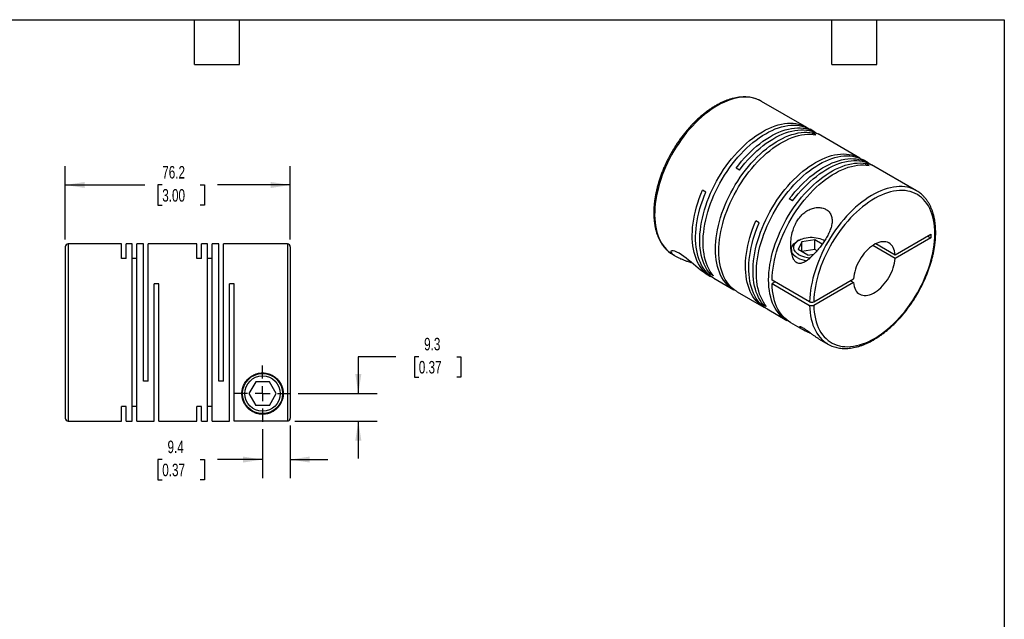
# Model space of a CAD drawing. Header units: millimetres. Extents: x 13 to 546, y 13 to 419.
# Tile 3 of 3: x 213 to 546, y 216 to 419. Entities that reach past the tile are written whole.
import ezdxf

# ---------------------------------------------------------------- set-up
doc = ezdxf.new("R2010")
doc.units = ezdxf.units.MM
doc.header["$LTSCALE"] = 2
doc.linetypes.add('SLD-Center', pattern=[19.05, 15.24, -1.27, 1.27, -1.27])
doc.linetypes.add('SLD-Solid', pattern=[0])
doc.layers.add('CENTER', color=40, linetype='SLD-Center')
doc.layers.add('DIMENSIONS', color=140, linetype='SLD-Solid', lineweight=25)
doc.layers.add('TEXT', color=140, linetype='SLD-Solid', lineweight=25)
doc.styles.add('SLDTEXTSTYLE0', font='TXT', dxfattribs={"width": 0.7})
doc.dimstyles.new('SLDDIMSTYLE0', dxfattribs={"dimtxt": 4.316016, "dimasz": 6.604, "dimexe": 0, "dimexo": 0.0625, "dimgap": 1.079004, "dimtad": 0, "dimtih": 1, "dimtoh": 1, "dimdec": 1, "dimrnd": 1e-09, "dimzin": 12, "dimdsep": 46, "dimtxsty": 'SLDTEXTSTYLE0', "dimsah": 1, "dimcen": 0.09, "dimadec": 0, "dimazin": 3, "dimtfac": 1, "dimtdec": 1, "dimtmove": 0, "dimatfit": 0, "dimfxl": 0, "dimfrac": 2, "dimtolj": 1, "dimtzin": 12, "dimarcsym": 0})
doc.dimstyles.new('SLDDIMSTYLE4', dxfattribs={"dimtxt": 4.316016, "dimasz": 6.604, "dimexe": 0, "dimexo": 0.0625, "dimgap": 1.079004, "dimtad": 0, "dimtih": 1, "dimtoh": 1, "dimdec": 1, "dimrnd": 1e-09, "dimzin": 12, "dimdsep": 46, "dimtxsty": 'SLDTEXTSTYLE0', "dimsah": 1, "dimcen": 0.09, "dimadec": 0, "dimazin": 3, "dimtfac": 1, "dimtdec": 1, "dimtofl": 0, "dimtmove": 0, "dimatfit": 3, "dimfxl": 0, "dimfrac": 2, "dimtolj": 1, "dimtzin": 12, "dimarcsym": 0})

# ---------------------------------------------------------------- blocks, each defined once
blk = doc.blocks.new('_D_5')
at = {"layer": 'DIMENSIONS'}
for p, q in [((294.88, 280.31), (294.88, 263.69)), ((304.28, 281.56), (304.28, 263.69)), ((260.91, 270.04), (259.46, 270.04)), ((259.46, 270.04), (259.46, 263.18)), ((273.73, 270.04), (275.18, 270.04)), ((275.18, 270.04), (275.18, 263.18)), ((294.88, 270.04), (279.58, 270.04)), ((304.28, 270.04), (316.98, 270.04)), ((259.46, 263.18), (260.91, 263.18)), ((275.18, 263.18), (273.73, 263.18))]:
    blk.add_line(p, q, dxfattribs=at)
for points in [[(294.88, 270.04), (288.28, 271.05), (288.28, 269.02)], [(304.28, 270.04), (310.89, 269.02), (310.89, 271.05)]]:
    blk.add_solid(points, dxfattribs=at)
at = {"layer": 'DIMENSIONS', "char_height": 4.233, "attachment_point": 1, "style": 'SLDTEXTSTYLE0'}
for s, insert in [('9.4', (262.7, 276.46)), ('0.37', (260.91, 268.63))]:
    blk.add_mtext(s, dxfattribs=dict(at, insert=insert))
blk = doc.blocks.new('_D_6')
at = {"layer": 'DIMENSIONS'}
for p, q in [((340.02, 304.85), (327.32, 304.85)), ((327.32, 304.85), (327.32, 292.39)), ((347.8, 304.85), (346.35, 304.85)), ((346.35, 304.85), (346.35, 297.99)), ((360.63, 304.85), (362.08, 304.85)), ((362.08, 304.85), (362.08, 297.99)), ((346.35, 297.99), (347.8, 297.99)), ((362.08, 297.99), (360.63, 297.99)), ((306.96, 292.39), (333.67, 292.39)), ((305.82, 283.1), (333.67, 283.1)), ((327.32, 283.1), (327.32, 270.4))]:
    blk.add_line(p, q, dxfattribs=at)
for points in [[(327.32, 292.39), (328.34, 298.99), (326.3, 298.99)], [(327.32, 283.1), (326.3, 276.49), (328.34, 276.49)]]:
    blk.add_solid(points, dxfattribs=at)
at = {"layer": 'DIMENSIONS', "char_height": 4.233, "attachment_point": 1, "style": 'SLDTEXTSTYLE0'}
for s, insert in [('9.3', (349.6, 311.28)), ('0.37', (347.8, 303.45))]:
    blk.add_mtext(s, dxfattribs=dict(at, insert=insert))
blk = doc.blocks.new('_D_7')
at = {"layer": 'DIMENSIONS'}
for p, q in [((228.08, 344.63), (228.08, 369.44)), ((304.28, 344.63), (304.28, 369.44)), ((228.08, 363.09), (255.06, 363.09)), ((260.91, 363.09), (259.46, 363.09)), ((259.46, 363.09), (259.46, 356.23)), ((273.73, 363.09), (275.18, 363.09)), ((275.18, 363.09), (275.18, 356.23)), ((304.28, 363.09), (279.58, 363.09)), ((259.46, 356.23), (260.91, 356.23)), ((275.18, 356.23), (273.73, 356.23))]:
    blk.add_line(p, q, dxfattribs=at)
for points in [[(228.08, 363.09), (234.69, 362.07), (234.69, 364.1)], [(304.28, 363.09), (297.68, 364.1), (297.68, 362.07)]]:
    blk.add_solid(points, dxfattribs=at)
at = {"layer": 'DIMENSIONS', "char_height": 4.233, "attachment_point": 1, "style": 'SLDTEXTSTYLE0'}
for s, insert in [('76.2', (260.91, 369.51)), ('3.00', (260.91, 361.68))]:
    blk.add_mtext(s, dxfattribs=dict(at, insert=insert))
blk = doc.blocks.new('SW_CENTERMARKSYMBOL_2')
at = {"layer": 'CENTER', "color": 0}
for p, q in [((0, 5.08), (0, 9.54)), ((-5.08, 0), (-9.54, 0)), ((0, 0), (-2.54, 0)), ((0, 0), (0, 2.54)), ((0, 0), (0, -2.54)), ((0, 0), (2.54, 0)), ((5.08, 0), (9.54, 0)), ((0, -5.08), (0, -9.54))]:
    blk.add_line(p, q, dxfattribs=at)

msp = doc.modelspace()

# ---------------------------------------------------------------- linework, layer by layer
for p, q in [((463.89, 391.43), (463.83, 391.46)), ((479.17, 382.61), (463.89, 391.43)), ((481.92, 381.02), (480.3, 381.96)), ((482.27, 380.11), (481.14, 380.76)), ((481.14, 380.26), (481.14, 380.76)), ((497.2, 372.2), (483.06, 380.37)), ((499.96, 370.61), (498.33, 371.55)), ((500.3, 369.7), (499.17, 370.35)), ((499.17, 369.85), (499.17, 370.35)), ((456.39, 368.11), (455.26, 368.76)), ((516.36, 361.14), (501.09, 369.96)), ((445.04, 360.69), (443.91, 361.35)), ((474.42, 357.7), (473.29, 358.35)), ((463.07, 350.28), (461.94, 350.94)), ((476.54, 344.34), (475.98, 344.02)), ((477.52, 343.78), (476.32, 341.21)), ((481.98, 344.47), (477.52, 343.78)), ((477.52, 340.52), (477.52, 343.78)), ((484.43, 343.05), (481.98, 344.47)), ((481.98, 341.21), (481.98, 344.47)), ((485.24, 344.22), (485.03, 344.34)), ((509.12, 339.43), (521.16, 346.38)), ((521.16, 345.16), (509.12, 338.21)), ((520.1, 345.77), (521.16, 345.16)), ((521.16, 346.38), (521.16, 345.16)), ((228.08, 342.09), (228.08, 284.09)), ((247.08, 343.09), (229.08, 343.09)), ((229.08, 343.09), (229.08, 283.09)), ((247.08, 338.14), (247.08, 343.09)), ((250.68, 343.09), (248.68, 343.09)), ((248.68, 338.14), (248.68, 343.09)), ((250.68, 283.09), (250.68, 343.09)), ((254.58, 343.09), (252.28, 343.09)), ((252.28, 283.09), (252.28, 343.09)), ((254.58, 296.59), (254.58, 343.09)), ((272.58, 343.09), (256.18, 343.09)), ((256.18, 296.59), (256.18, 343.09)), ((272.58, 338.14), (272.58, 343.09)), ((276.18, 343.09), (274.18, 343.09)), ((274.18, 338.14), (274.18, 343.09)), ((276.18, 283.09), (276.18, 343.09)), ((280.08, 343.09), (277.78, 343.09)), ((277.78, 283.09), (277.78, 343.09)), ((280.08, 296.59), (280.08, 343.09)), ((303.28, 343.09), (281.68, 343.09)), ((281.68, 296.59), (281.68, 343.09)), ((303.28, 343.09), (303.28, 283.1)), ((304.28, 342.09), (304.28, 284.1)), ((473.98, 341.24), (473.98, 340.46)), ((479.59, 339.32), (476.32, 341.21)), ((481.98, 341.21), (477.52, 340.52)), ((482.67, 340.81), (481.98, 341.21)), ((509.12, 338.21), (501.54, 342.59)), ((502.6, 343.2), (509.12, 339.43)), ((248.68, 338.14), (247.08, 338.14)), ((252.28, 338.14), (250.68, 338.14)), ((274.18, 338.14), (272.58, 338.14)), ((277.78, 338.14), (276.18, 338.14)), ((433.9, 339.47), (434.92, 338.88)), ((479.59, 339.32), (481.61, 339.63)), ((444.75, 333.2), (446.62, 332.12)), ((446.45, 332.93), (446.89, 333.18)), ((447.58, 332.28), (446.45, 332.93)), ((447.75, 331.47), (454.47, 327.59)), ((480.16, 323.53), (467.43, 330.88)), ((468.49, 330.26), (467.43, 329.65)), ((481.57, 323.53), (495.02, 331.29)), ((493.96, 330.68), (495.02, 330.07)), ((259.78, 329.59), (258.18, 329.59)), ((258.18, 283.09), (258.18, 329.59)), ((259.78, 283.09), (259.78, 329.59)), ((285.28, 329.59), (283.68, 329.59)), ((283.68, 283.09), (283.68, 329.59)), ((285.28, 283.1), (285.28, 329.59)), ((455.6, 326.93), (464.65, 321.71)), ((467.43, 329.65), (480.16, 322.3)), ((495.02, 330.07), (481.57, 322.3)), ((464.48, 322.52), (464.92, 322.77)), ((465.61, 321.87), (464.48, 322.52)), ((465.79, 321.06), (472.5, 317.18)), ((473.64, 316.52), (477.63, 314.22)), ((483.22, 310.99), (486.36, 309.18)), ((256.18, 296.59), (254.58, 296.59)), ((281.68, 296.59), (280.08, 296.59)), ((292.57, 296.39), (290.27, 292.39)), ((297.19, 296.39), (292.57, 296.39)), ((299.5, 292.39), (297.19, 296.39)), ((290.27, 292.39), (292.57, 288.39)), ((297.19, 288.39), (299.5, 292.39)), ((248.68, 288.03), (247.08, 288.03)), ((247.08, 283.09), (247.08, 288.03)), ((248.68, 283.09), (248.68, 288.03)), ((252.28, 288.03), (250.68, 288.03)), ((274.18, 288.03), (272.58, 288.03)), ((272.58, 283.09), (272.58, 288.03)), ((274.18, 283.09), (274.18, 288.03)), ((277.78, 288.03), (276.18, 288.03)), ((297.19, 288.39), (292.57, 288.39)), ((229.08, 283.09), (247.08, 283.09)), ((248.68, 283.09), (250.68, 283.09)), ((252.28, 283.09), (258.18, 283.09)), ((259.78, 283.09), (272.58, 283.09)), ((274.18, 283.09), (276.18, 283.09)), ((277.78, 283.09), (283.68, 283.09)), ((303.28, 283.1), (285.28, 283.1))]:
    msp.add_line(p, q)
at = {"flags": 128}
for points in [[(463.83, 391.46), (463.61, 391.59), (462.81, 391.97), (461.97, 392.28), (461.1, 392.53), (460.2, 392.7), (459.27, 392.8), (458.31, 392.83), (457.33, 392.79), (456.32, 392.68), (455.3, 392.5), (454.25, 392.24), (453.2, 391.92), (452.13, 391.53), (451.06, 391.07), (449.98, 390.54), (448.89, 389.94), (447.81, 389.29), (446.73, 388.57), (445.66, 387.79), (444.59, 386.95), (443.53, 386.05), (442.49, 385.11), (441.47, 384.11), (440.46, 383.06), (439.48, 381.96), (438.52, 380.83), (437.59, 379.65), (436.69, 378.44), (435.82, 377.19), (434.98, 375.91), (434.18, 374.6), (433.42, 373.27), (432.7, 371.92), (432.02, 370.55), (431.39, 369.17), (430.8, 367.78), (430.26, 366.39), (429.76, 364.99), (429.32, 363.59), (428.93, 362.2), (428.59, 360.81), (428.3, 359.44), (428.07, 358.08), (427.89, 356.75), (427.77, 355.43), (427.7, 354.14), (427.68, 352.88), (427.72, 351.66), (427.82, 350.47), (427.97, 349.31), (428.18, 348.21), (428.44, 347.14), (428.76, 346.13), (429.12, 345.16), (429.54, 344.25), (430.01, 343.39), (430.53, 342.59), (431.09, 341.85), (431.71, 341.17), (432.36, 340.55), (433.06, 340), (433.09, 339.98)], [(446.45, 332.93), (445.88, 333.66), (445.35, 334.46), (444.87, 335.31), (444.45, 336.22), (444.07, 337.18), (443.75, 338.2), (443.48, 339.26), (443.27, 340.37), (443.11, 341.52), (443.01, 342.71), (442.96, 343.93), (442.97, 345.19), (443.03, 346.48), (443.15, 347.8), (443.32, 349.14), (443.55, 350.5), (443.84, 351.88), (444.17, 353.27), (444.56, 354.66), (445, 356.07), (445.49, 357.47), (446.03, 358.87), (446.62, 360.27), (447.25, 361.65), (447.93, 363.03), (448.65, 364.38), (449.42, 365.72), (450.22, 367.03), (451.05, 368.31), (451.93, 369.57), (452.83, 370.79), (453.76, 371.97), (454.72, 373.11), (455.71, 374.21), (456.72, 375.27), (457.75, 376.27), (458.79, 377.22), (459.85, 378.12), (460.92, 378.96), (462, 379.74), (463.08, 380.47), (464.17, 381.13), (465.25, 381.72), (466.34, 382.25), (467.42, 382.71), (468.49, 383.11), (469.55, 383.43), (470.59, 383.68), (471.62, 383.87), (472.63, 383.98), (473.61, 384.02), (474.57, 383.98), (475.51, 383.88), (476.41, 383.7), (477.28, 383.46), (478.12, 383.14), (478.92, 382.75), (479.68, 382.29), (479.72, 382.27)], [(447.58, 332.28), (447.01, 333.01), (446.48, 333.81), (446, 334.66), (445.58, 335.57), (445.2, 336.53), (444.88, 337.54), (444.61, 338.61), (444.4, 339.71), (444.24, 340.86), (444.14, 342.05), (444.09, 343.28), (444.1, 344.54), (444.16, 345.83), (444.28, 347.15), (444.45, 348.49), (444.68, 349.85), (444.97, 351.22), (445.3, 352.61), (445.69, 354.01), (446.13, 355.41), (446.62, 356.82), (447.16, 358.22), (447.75, 359.61), (448.39, 361), (449.06, 362.37), (449.79, 363.73), (450.55, 365.06), (451.35, 366.38), (452.19, 367.66), (453.06, 368.91), (453.96, 370.13), (454.89, 371.32), (455.86, 372.46), (456.84, 373.56), (457.85, 374.61), (458.88, 375.62), (459.92, 376.57), (460.98, 377.47), (462.05, 378.31), (463.13, 379.09), (464.21, 379.81), (465.3, 380.47), (466.39, 381.07), (467.47, 381.6), (468.55, 382.06), (469.62, 382.45), (470.68, 382.78), (471.72, 383.03), (472.75, 383.21), (473.76, 383.32), (474.74, 383.36), (475.7, 383.33), (476.64, 383.23), (477.54, 383.05), (478.41, 382.8), (479.25, 382.48), (480.05, 382.1), (480.3, 381.96)], [(455.05, 327.28), (455, 327.3), (454.23, 327.73), (453.49, 328.23), (452.8, 328.8), (452.15, 329.43), (451.54, 330.13), (450.99, 330.88), (450.48, 331.7), (450.02, 332.57), (449.61, 333.5), (449.25, 334.48), (448.95, 335.51), (448.7, 336.59), (448.51, 337.71), (448.37, 338.88), (448.29, 340.08), (448.26, 341.32), (448.29, 342.59), (448.37, 343.89), (448.51, 345.22), (448.7, 346.57), (448.95, 347.93), (449.25, 349.31), (449.61, 350.71), (450.02, 352.11), (450.48, 353.51), (450.99, 354.91), (451.54, 356.31), (452.15, 357.7), (452.8, 359.09), (453.49, 360.45), (454.23, 361.8), (455, 363.13), (455.82, 364.43), (456.67, 365.71), (457.55, 366.95), (458.47, 368.16), (459.41, 369.32), (460.38, 370.45), (461.37, 371.53), (462.39, 372.57), (463.42, 373.56), (464.47, 374.49), (465.54, 375.37), (466.61, 376.19), (467.69, 376.95), (468.78, 377.65), (469.86, 378.29), (470.95, 378.86), (472.03, 379.36), (473.11, 379.8), (474.17, 380.17), (475.23, 380.47), (476.27, 380.7), (477.29, 380.85), (478.29, 380.94), (479.26, 380.95), (480.22, 380.89), (481.14, 380.76)], [(455.6, 326.93), (455.36, 327.08), (454.62, 327.58), (453.93, 328.15), (453.28, 328.78), (452.67, 329.47), (452.12, 330.23), (451.61, 331.04), (451.15, 331.92), (450.74, 332.85), (450.39, 333.83), (450.08, 334.86), (449.83, 335.94), (449.64, 337.06), (449.5, 338.23), (449.42, 339.43), (449.39, 340.67), (449.42, 341.94), (449.5, 343.24), (449.64, 344.57), (449.83, 345.91), (450.08, 347.28), (450.39, 348.66), (450.74, 350.05), (451.15, 351.45), (451.61, 352.86), (452.12, 354.26), (452.67, 355.66), (453.28, 357.05), (453.93, 358.43), (454.62, 359.8), (455.36, 361.15), (456.13, 362.48), (456.95, 363.78), (457.8, 365.05), (458.68, 366.3), (459.6, 367.5), (460.54, 368.67), (461.51, 369.8), (462.5, 370.88), (463.52, 371.92), (464.55, 372.9), (465.6, 373.84), (466.67, 374.71), (467.74, 375.54), (468.82, 376.3), (469.91, 377), (470.99, 377.63), (472.08, 378.21), (473.16, 378.71), (474.24, 379.15), (475.3, 379.52), (476.36, 379.82), (477.4, 380.04), (478.42, 380.2), (479.42, 380.29), (480.4, 380.3), (481.35, 380.24), (482.27, 380.11)], [(455.26, 368.76), (456.18, 369.96), (457.13, 371.11), (458.11, 372.23), (459.11, 373.3), (460.13, 374.32), (461.17, 375.29), (462.22, 376.21), (463.29, 377.07), (464.37, 377.88), (465.45, 378.62), (466.53, 379.3), (467.62, 379.92), (468.71, 380.48), (469.79, 380.96), (470.86, 381.38), (471.92, 381.73), (472.97, 382.01), (474.01, 382.22), (475.02, 382.35), (476.02, 382.42), (476.99, 382.41), (477.93, 382.33), (478.85, 382.18), (479.73, 381.96), (480.58, 381.67), (481.39, 381.31), (482.17, 380.87), (482.48, 380.67)], [(456.39, 368.11), (457.31, 369.3), (458.26, 370.46), (459.24, 371.58), (460.24, 372.65), (461.26, 373.67), (462.3, 374.64), (463.36, 375.56), (464.42, 376.42), (465.5, 377.22), (466.58, 377.97), (467.67, 378.65), (468.75, 379.27), (469.84, 379.82), (470.92, 380.31), (471.99, 380.73), (473.06, 381.08), (474.11, 381.36), (475.14, 381.56), (476.16, 381.7), (477.15, 381.77), (478.12, 381.76), (479.06, 381.68), (479.98, 381.53), (480.86, 381.31), (481.71, 381.01), (482.53, 380.65), (483.06, 380.37)], [(464.48, 322.52), (463.91, 323.25), (463.38, 324.05), (462.9, 324.9), (462.48, 325.81), (462.1, 326.77), (461.78, 327.79), (461.51, 328.85), (461.3, 329.96), (461.14, 331.11), (461.04, 332.3), (460.99, 333.53), (461, 334.79), (461.06, 336.08), (461.18, 337.39), (461.35, 338.73), (461.58, 340.09), (461.87, 341.47), (462.2, 342.86), (462.59, 344.25), (463.03, 345.66), (463.52, 347.06), (464.06, 348.46), (464.65, 349.86), (465.29, 351.24), (465.96, 352.62), (466.69, 353.97), (467.45, 355.31), (468.25, 356.62), (469.09, 357.9), (469.96, 359.16), (470.86, 360.38), (471.79, 361.56), (472.76, 362.7), (473.74, 363.8), (474.75, 364.86), (475.78, 365.86), (476.82, 366.81), (477.88, 367.71), (478.95, 368.55), (480.03, 369.34), (481.11, 370.06), (482.2, 370.72), (483.29, 371.31), (484.37, 371.84), (485.45, 372.3), (486.52, 372.7), (487.58, 373.02), (488.62, 373.28), (489.65, 373.46), (490.66, 373.57), (491.64, 373.61), (492.6, 373.57), (493.54, 373.47), (494.44, 373.29), (495.31, 373.05), (496.15, 372.73), (496.95, 372.34), (497.71, 371.88), (497.75, 371.86)], [(465.61, 321.87), (465.04, 322.6), (464.51, 323.4), (464.04, 324.25), (463.61, 325.16), (463.23, 326.12), (462.91, 327.13), (462.64, 328.2), (462.43, 329.3), (462.27, 330.46), (462.17, 331.65), (462.12, 332.87), (462.13, 334.13), (462.19, 335.42), (462.31, 336.74), (462.49, 338.08), (462.71, 339.44), (463, 340.82), (463.33, 342.2), (463.72, 343.6), (464.16, 345), (464.66, 346.41), (465.2, 347.81), (465.78, 349.2), (466.42, 350.59), (467.1, 351.96), (467.82, 353.32), (468.58, 354.66), (469.38, 355.97), (470.22, 357.25), (471.09, 358.51), (471.99, 359.73), (472.93, 360.91), (473.89, 362.05), (474.87, 363.15), (475.88, 364.2), (476.91, 365.21), (477.95, 366.16), (479.01, 367.06), (480.08, 367.9), (481.16, 368.68), (482.24, 369.4), (483.33, 370.06), (484.42, 370.66), (485.5, 371.19), (486.58, 371.65), (487.65, 372.04), (488.71, 372.37), (489.75, 372.62), (490.78, 372.8), (491.79, 372.92), (492.77, 372.95), (493.74, 372.92), (494.67, 372.82), (495.57, 372.64), (496.44, 372.39), (497.28, 372.07), (498.08, 371.69), (498.33, 371.55)], [(473.08, 316.87), (473.03, 316.89), (472.26, 317.32), (471.52, 317.82), (470.83, 318.39), (470.18, 319.02), (469.57, 319.72), (469.02, 320.47), (468.51, 321.29), (468.05, 322.16), (467.64, 323.09), (467.28, 324.07), (466.98, 325.1), (466.73, 326.18), (466.54, 327.31), (466.4, 328.47), (466.32, 329.67), (466.29, 330.91), (466.32, 332.18), (466.4, 333.48), (466.54, 334.81), (466.73, 336.16), (466.98, 337.52), (467.28, 338.9), (467.64, 340.3), (468.05, 341.7), (468.51, 343.1), (469.02, 344.5), (469.57, 345.9), (470.18, 347.3), (470.83, 348.68), (471.52, 350.04), (472.26, 351.39), (473.03, 352.72), (473.85, 354.02), (474.7, 355.3), (475.58, 356.54), (476.5, 357.75), (477.44, 358.92), (478.41, 360.04), (479.4, 361.13), (480.42, 362.16), (481.45, 363.15), (482.5, 364.08), (483.57, 364.96), (484.64, 365.78), (485.72, 366.54), (486.81, 367.24), (487.89, 367.88), (488.98, 368.45), (490.06, 368.95), (491.14, 369.39), (492.2, 369.76), (493.26, 370.06), (494.3, 370.29), (495.32, 370.44), (496.32, 370.53), (497.3, 370.54), (498.25, 370.48), (499.17, 370.35)], [(473.29, 358.35), (474.21, 359.55), (475.16, 360.71), (476.14, 361.82), (477.14, 362.89), (478.16, 363.91), (479.2, 364.88), (480.26, 365.8), (481.32, 366.66), (482.4, 367.47), (483.48, 368.21), (484.57, 368.9), (485.65, 369.51), (486.74, 370.07), (487.82, 370.55), (488.89, 370.97), (489.96, 371.32), (491.01, 371.6), (492.04, 371.81), (493.05, 371.94), (494.05, 372.01), (495.02, 372), (495.96, 371.92), (496.88, 371.77), (497.76, 371.55), (498.61, 371.26), (499.43, 370.9), (500.2, 370.46), (500.51, 370.27)], [(474.42, 357.7), (475.34, 358.9), (476.3, 360.05), (477.27, 361.17), (478.27, 362.24), (479.29, 363.26), (480.33, 364.23), (481.39, 365.15), (482.45, 366.01), (483.53, 366.82), (484.61, 367.56), (485.7, 368.24), (486.78, 368.86), (487.87, 369.41), (488.95, 369.9), (490.02, 370.32), (491.09, 370.67), (492.14, 370.95), (493.17, 371.16), (494.19, 371.29), (495.18, 371.36), (496.15, 371.35), (497.09, 371.27), (498.01, 371.12), (498.89, 370.9), (499.74, 370.61), (500.56, 370.24), (501.09, 369.96)], [(467.43, 330.88), (467.48, 332.18), (467.6, 333.51), (467.77, 334.86), (467.99, 336.24), (468.27, 337.63), (468.61, 339.03), (469, 340.45), (469.44, 341.87), (469.94, 343.29), (470.48, 344.71), (471.08, 346.12), (471.72, 347.53), (472.41, 348.92), (473.14, 350.29), (473.91, 351.64), (474.72, 352.97), (475.57, 354.27), (476.46, 355.53), (477.37, 356.77), (478.32, 357.96), (479.3, 359.11), (480.3, 360.22), (481.32, 361.28), (482.36, 362.29), (483.42, 363.24), (484.5, 364.14), (485.58, 364.99), (486.68, 365.77), (487.77, 366.49), (488.88, 367.14), (489.98, 367.73), (491.07, 368.25), (492.16, 368.7), (493.24, 369.08), (494.31, 369.39), (495.36, 369.62), (496.4, 369.79), (497.41, 369.87), (498.4, 369.89), (499.37, 369.83), (500.3, 369.7)], [(447.2, 331.81), (447.14, 331.84), (446.35, 332.28), (445.61, 332.79), (444.91, 333.37), (444.25, 334.01), (443.64, 334.72), (443.08, 335.49), (442.57, 336.32), (442.12, 337.21), (441.71, 338.16), (441.36, 339.16), (441.06, 340.21), (440.82, 341.31), (440.63, 342.46), (440.5, 343.65), (440.43, 344.87), (440.41, 346.13), (440.45, 347.43), (440.55, 348.75), (440.7, 350.1), (440.92, 351.47), (441.18, 352.86), (441.51, 354.26), (441.88, 355.67), (442.31, 357.09), (442.79, 358.51), (443.32, 359.93), (443.91, 361.35)], [(447.75, 331.47), (447.24, 331.78), (446.52, 332.31), (445.84, 332.9), (445.21, 333.55), (444.62, 334.27), (444.08, 335.05), (443.59, 335.88), (443.15, 336.78), (442.76, 337.72), (442.42, 338.72), (442.14, 339.77), (441.91, 340.87), (441.73, 342.01), (441.62, 343.19), (441.55, 344.4), (441.54, 345.65), (441.59, 346.94), (441.7, 348.25), (441.85, 349.58), (442.07, 350.93), (442.34, 352.31), (442.66, 353.69), (443.03, 355.09), (443.46, 356.49), (443.94, 357.89), (444.46, 359.29), (445.04, 360.69)], [(515.54, 361.56), (515.06, 361.77), (514.22, 362.07), (513.34, 362.29), (512.43, 362.45), (511.49, 362.53), (510.53, 362.54), (509.54, 362.48), (508.53, 362.35), (507.5, 362.15), (506.45, 361.88), (505.4, 361.54), (504.33, 361.13), (503.25, 360.65), (502.17, 360.1), (501.09, 359.49), (500, 358.82), (498.92, 358.08), (497.85, 357.29), (496.79, 356.44), (495.73, 355.53), (494.7, 354.57), (493.68, 353.55), (492.68, 352.49), (491.7, 351.39), (490.75, 350.24), (489.82, 349.05), (488.93, 347.83), (488.07, 346.57), (487.24, 345.29), (486.45, 343.98), (485.7, 342.64), (484.99, 341.29), (484.32, 339.91), (483.7, 338.53), (483.12, 337.14), (482.59, 335.74), (482.11, 334.34), (481.68, 332.94), (481.3, 331.55), (480.98, 330.17), (480.7, 328.8), (480.48, 327.45), (480.32, 326.12), (480.21, 324.81), (480.16, 323.53)], [(481.57, 322.3), (481.62, 321.11), (481.74, 319.95), (481.9, 318.83), (482.12, 317.75), (482.39, 316.72), (482.72, 315.74), (483.1, 314.81), (483.53, 313.93), (484.01, 313.11), (484.54, 312.35), (485.11, 311.65), (485.73, 311.01), (486.4, 310.43), (487.1, 309.92), (487.85, 309.48), (488.64, 309.1), (489.46, 308.8), (490.32, 308.56), (491.21, 308.4), (492.12, 308.3), (493.07, 308.28), (494.04, 308.33), (495.03, 308.45), (496.04, 308.64), (497.06, 308.9), (498.1, 309.23), (499.15, 309.63), (500.21, 310.09), (501.27, 310.63), (502.33, 311.23), (503.4, 311.89), (504.46, 312.61), (505.51, 313.39), (506.56, 314.24), (507.59, 315.13), (508.61, 316.08), (509.61, 317.08), (510.59, 318.13), (511.54, 319.22), (512.47, 320.35), (513.38, 321.53), (514.25, 322.73), (515.09, 323.97), (515.89, 325.24), (516.66, 326.54), (517.39, 327.86), (518.08, 329.19), (518.72, 330.54), (519.32, 331.91), (519.87, 333.28), (520.38, 334.65), (520.83, 336.02), (521.24, 337.4), (521.59, 338.76), (521.89, 340.11), (522.13, 341.45), (522.33, 342.77), (522.46, 344.07), (522.55, 345.34), (522.57, 346.59), (522.55, 347.8), (522.46, 348.98), (522.33, 350.12), (522.13, 351.22), (521.89, 352.27), (521.59, 353.28), (521.24, 354.23), (520.83, 355.14), (520.38, 355.99), (519.87, 356.78), (519.32, 357.51), (518.72, 358.18), (518.08, 358.79), (517.39, 359.33), (516.66, 359.81), (515.89, 360.22), (515.09, 360.56), (514.25, 360.83), (513.38, 361.03), (512.47, 361.16), (511.54, 361.22), (510.59, 361.21), (509.61, 361.12), (508.61, 360.97), (507.59, 360.74), (506.56, 360.45), (505.51, 360.08), (504.46, 359.65), (503.4, 359.15), (502.33, 358.58), (501.27, 357.95), (500.21, 357.26), (499.15, 356.5), (498.1, 355.69), (497.06, 354.82), (496.04, 353.9), (495.03, 352.92), (494.04, 351.9), (493.07, 350.83), (492.12, 349.72), (491.21, 348.56), (490.32, 347.37), (489.46, 346.15), (488.64, 344.89), (487.85, 343.61), (487.1, 342.3), (486.4, 340.98), (485.73, 339.63), (485.11, 338.27), (484.54, 336.91), (484.01, 335.54), (483.53, 334.16), (483.1, 332.79), (482.72, 331.42), (482.39, 330.06), (482.12, 328.71), (481.9, 327.39), (481.74, 326.08), (481.62, 324.79), (481.57, 323.53)], [(465.23, 321.4), (464.9, 321.57), (464.14, 322.03), (463.42, 322.55), (462.74, 323.14), (462.11, 323.8), (461.52, 324.51), (460.98, 325.29), (460.49, 326.13), (460.05, 327.02), (459.66, 327.97), (459.32, 328.97), (459.04, 330.02), (458.81, 331.11), (458.63, 332.25), (458.52, 333.43), (458.45, 334.65), (458.44, 335.9), (458.49, 337.18), (458.6, 338.49), (458.75, 339.82), (458.97, 341.18), (459.24, 342.55), (459.56, 343.94), (459.93, 345.33), (460.36, 346.73), (460.84, 348.14), (461.36, 349.54), (461.94, 350.94)], [(465.79, 321.06), (465.27, 321.37), (464.55, 321.9), (463.87, 322.49), (463.24, 323.14), (462.65, 323.86), (462.11, 324.64), (461.62, 325.47), (461.18, 326.37), (460.79, 327.32), (460.45, 328.31), (460.17, 329.36), (459.94, 330.46), (459.77, 331.6), (459.65, 332.78), (459.58, 333.99), (459.58, 335.25), (459.62, 336.53), (459.73, 337.84), (459.89, 339.17), (460.1, 340.53), (460.37, 341.9), (460.69, 343.28), (461.06, 344.68), (461.49, 346.08), (461.97, 347.48), (462.49, 348.89), (463.07, 350.28)], [(475.98, 338.47), (475.48, 338.78), (475.06, 339.13), (474.69, 339.5), (474.4, 339.89), (474.19, 340.3), (474.05, 340.71), (473.99, 341.14), (474.01, 341.56), (474.11, 341.98), (474.28, 342.39), (474.54, 342.79), (474.87, 343.17), (475.26, 343.53), (475.72, 343.86), (475.98, 344.02)], [(476.54, 339.45), (476.09, 339.74), (475.69, 340.07), (475.36, 340.41), (475.11, 340.78), (474.92, 341.16), (474.81, 341.55), (474.79, 341.95), (474.83, 342.34), (474.96, 342.73), (475.16, 343.11), (475.44, 343.47), (475.78, 343.81), (476.19, 344.13), (476.67, 344.41), (477.19, 344.67), (477.76, 344.89), (478.37, 345.07), (479.01, 345.21), (479.68, 345.3), (480.36, 345.35), (481.04, 345.36), (481.72, 345.32), (482.39, 345.23), (483.04, 345.11), (483.66, 344.94), (484.24, 344.73), (484.78, 344.48), (485.23, 344.22)], [(509.12, 339.43), (509.04, 340.12), (508.91, 340.77), (508.72, 341.37), (508.47, 341.91), (508.18, 342.39), (507.83, 342.81), (507.43, 343.17), (506.99, 343.45), (506.51, 343.67), (506, 343.81), (505.45, 343.87), (504.87, 343.87), (504.27, 343.78), (503.66, 343.62), (503.03, 343.39), (502.39, 343.09), (501.75, 342.72), (501.11, 342.29), (500.48, 341.79), (499.86, 341.23), (499.26, 340.63), (498.69, 339.97), (498.14, 339.27), (497.62, 338.53), (497.14, 337.77), (496.7, 336.97), (496.31, 336.16), (495.96, 335.34), (495.66, 334.51), (495.42, 333.69), (495.23, 332.87), (495.09, 332.07), (495.02, 331.29)], [(444.76, 333.21), (444.26, 333.5), (443.76, 333.85), (443.22, 334.26), (442.46, 334.86), (441.62, 335.56), (440.84, 336.23), (440, 336.95), (439.19, 337.62), (438.35, 338.3), (437.54, 338.9), (436.72, 339.47), (435.95, 339.94), (435.21, 340.34), (434.53, 340.62), (433.95, 340.79), (433.48, 340.82), (433.21, 340.7), (433.15, 340.47), (433.3, 340.15), (433.5, 339.91), (433.77, 339.66), (434.12, 339.39), (434.53, 339.11), (434.53, 339.11)], [(433.09, 339.98), (433.81, 339.52), (433.9, 339.47)], [(495.02, 330.07), (495.09, 329.38), (495.23, 328.73), (495.42, 328.13), (495.66, 327.59), (495.96, 327.11), (496.31, 326.69), (496.7, 326.33), (497.14, 326.05), (497.62, 325.83), (498.14, 325.69), (498.69, 325.63), (499.26, 325.64), (499.86, 325.72), (500.48, 325.88), (501.11, 326.11), (501.75, 326.41), (502.39, 326.78), (503.03, 327.21), (503.66, 327.71), (504.27, 328.27), (504.87, 328.87), (505.45, 329.53), (506, 330.23), (506.51, 330.97), (506.99, 331.73), (507.43, 332.53), (507.83, 333.34), (508.18, 334.16), (508.47, 334.99), (508.72, 335.81), (508.91, 336.63), (509.04, 337.43), (509.12, 338.21)], [(473.64, 316.52), (473.14, 316.83), (472.41, 317.36), (471.72, 317.96), (471.08, 318.62), (470.48, 319.35), (469.94, 320.14), (469.44, 320.99), (469, 321.9), (468.61, 322.86), (468.27, 323.88), (467.99, 324.94), (467.77, 326.06), (467.6, 327.21), (467.48, 328.41), (467.43, 329.65)], [(480.16, 322.3), (480.21, 321.09), (480.32, 319.9), (480.48, 318.76), (480.7, 317.66), (480.98, 316.61), (481.3, 315.61), (481.68, 314.65), (482.11, 313.75), (482.59, 312.91), (483.12, 312.12), (483.7, 311.39), (484.32, 310.73), (484.99, 310.13), (485.56, 309.69)]]:
    msp.add_lwpolyline(points, dxfattribs=at)
for radius in [6.8, 6]:
    msp.add_circle((294.88, 292.39), radius)
for centre, radius, start, end in [((511.35, 352.46), 10.02, 54.6828, 65.2628), ((229.08, 342.09), 1, 90, 180), ((303.28, 342.09), 1, 0, 90), ((480.33, 346.44), 9.08, 241.3485, 262.704), ((480.54, 346.86), 8.42, 241.6692, 269.1469), ((491.37, 317.86), 10.02, 234.5363, 245.4593), ((229.08, 284.09), 1, 180, 270)]:
    msp.add_arc(centre, radius, start, end)
for points, knots in [([(463.82, 391.46), (463.65, 391.56), (463.23, 391.8), (462.52, 392.11), (461.7, 392.4), (460.84, 392.63), (459.96, 392.8), (459.05, 392.9), (458.12, 392.93), (457.16, 392.9), (456.19, 392.81), (455.2, 392.65), (454.19, 392.42), (453.17, 392.14), (452.14, 391.78), (451.1, 391.37), (450.06, 390.89), (449.02, 390.35), (447.98, 389.76), (446.94, 389.1), (445.9, 388.39), (444.87, 387.63), (443.86, 386.82), (442.85, 385.95), (441.86, 385.04), (440.89, 384.08), (439.94, 383.08), (439, 382.04), (438.09, 380.96), (437.21, 379.84), (436.35, 378.69), (435.52, 377.51), (434.73, 376.3), (433.96, 375.07), (433.23, 373.81), (432.54, 372.54), (431.88, 371.25), (431.27, 369.94), (430.69, 368.63), (430.16, 367.3), (429.67, 365.98), (429.23, 364.65), (428.83, 363.32), (428.47, 362), (428.17, 360.68), (427.91, 359.38), (427.71, 358.09), (427.55, 356.81), (427.44, 355.56), (427.39, 354.32), (427.38, 353.11), (427.43, 351.93), (427.53, 350.79), (427.68, 349.67), (427.88, 348.59), (428.13, 347.55), (428.43, 346.55), (428.79, 345.6), (429.19, 344.69), (429.64, 343.84), (430.13, 343.03), (430.67, 342.28), (431.26, 341.59), (431.88, 340.95), (432.48, 340.43), (432.88, 340.14), (433.04, 340.02)], [0, 0, 0, 0, 0.010452, 0.025805, 0.041167, 0.056557, 0.071991, 0.08748, 0.10303, 0.118644, 0.134319, 0.15005, 0.165828, 0.181644, 0.19749, 0.213357, 0.229238, 0.245128, 0.261021, 0.276913, 0.292803, 0.308687, 0.324567, 0.34044, 0.356307, 0.372167, 0.388023, 0.403873, 0.419718, 0.435559, 0.451397, 0.467232, 0.483065, 0.498897, 0.514728, 0.53056, 0.546392, 0.562225, 0.578061, 0.5939, 0.609742, 0.625589, 0.64144, 0.657298, 0.673162, 0.689032, 0.70491, 0.720796, 0.736689, 0.752589, 0.768495, 0.784406, 0.800321, 0.816233, 0.83214, 0.848036, 0.863912, 0.87976, 0.895572, 0.911338, 0.927048, 0.942696, 0.958278, 0.973793, 0.989249, 1, 1, 1, 1]), ([(487.27, 308.72), (487.42, 308.65), (487.84, 308.45), (488.56, 308.21), (489.41, 307.98), (490.29, 307.81), (491.2, 307.71), (492.13, 307.67), (493.08, 307.7), (494.06, 307.8), (495.05, 307.96), (496.06, 308.18), (497.08, 308.47), (498.11, 308.82), (499.14, 309.24), (500.19, 309.71), (501.23, 310.25), (502.27, 310.84), (503.31, 311.5), (504.35, 312.21), (505.37, 312.97), (506.39, 313.78), (507.4, 314.65), (508.39, 315.56), (509.36, 316.52), (510.31, 317.52), (511.25, 318.56), (512.16, 319.64), (513.04, 320.76), (513.9, 321.91), (514.73, 323.09), (515.53, 324.29), (516.29, 325.53), (517.02, 326.78), (517.71, 328.06), (518.37, 329.35), (518.98, 330.65), (519.56, 331.97), (520.09, 333.29), (520.58, 334.62), (521.03, 335.95), (521.43, 337.28), (521.78, 338.6), (522.08, 339.91), (522.34, 341.22), (522.55, 342.51), (522.7, 343.79), (522.81, 345.04), (522.87, 346.27), (522.87, 347.48), (522.83, 348.66), (522.73, 349.81), (522.58, 350.93), (522.38, 352.01), (522.13, 353.05), (521.83, 354.05), (521.47, 355), (521.07, 355.91), (520.62, 356.76), (520.13, 357.57), (519.59, 358.32), (519, 359.01), (518.38, 359.65), (517.78, 360.18), (517.37, 360.48), (517.19, 360.6)], [0, 0, 0, 0, 0.009205, 0.024819, 0.040463, 0.05615, 0.071893, 0.087699, 0.103569, 0.119502, 0.135491, 0.151528, 0.167604, 0.18371, 0.199838, 0.215981, 0.232132, 0.248286, 0.26444, 0.280591, 0.296737, 0.312878, 0.329012, 0.34514, 0.361262, 0.377378, 0.393489, 0.409595, 0.425697, 0.441795, 0.457891, 0.473984, 0.490077, 0.506169, 0.52226, 0.538353, 0.554447, 0.570543, 0.586643, 0.602746, 0.618853, 0.634965, 0.651084, 0.667208, 0.68334, 0.699479, 0.715626, 0.73178, 0.747942, 0.76411, 0.780283, 0.796459, 0.812634, 0.828803, 0.84496, 0.861097, 0.877207, 0.893279, 0.909305, 0.925274, 0.94118, 0.957018, 0.97279, 0.9885, 1, 1, 1, 1]), ([(475.84, 336.69), (476.04, 336.57), (476.26, 336.49), (476.7, 336.43), (476.92, 336.44), (477.58, 336.55), (478.01, 336.73), (478.83, 337.19), (479.22, 337.46), (479.98, 338.07), (480.36, 338.4), (481.11, 339.11), (481.48, 339.48), (482.21, 340.27), (482.57, 340.68), (483.28, 341.52), (483.63, 341.95), (484.31, 342.85), (484.64, 343.32), (485.29, 344.28), (485.59, 344.76), (486.17, 345.75), (486.43, 346.26), (486.8, 347.03), (486.91, 347.29), (487.12, 347.82), (487.22, 348.08), (487.39, 348.6), (487.47, 348.86), (487.6, 349.38), (487.66, 349.64), (487.74, 350.16), (487.76, 350.41), (487.79, 350.91), (487.79, 351.16), (487.74, 351.89), (487.64, 352.35), (487.39, 352.99), (487.29, 353.19), (487.06, 353.58), (486.92, 353.76), (486.63, 354.11), (486.46, 354.27), (486.1, 354.56), (485.72, 354.82), (485.29, 355.02), (484.83, 355.19), (484.58, 355.26), (483.85, 355.42), (483.33, 355.46), (482.25, 355.41), (481.71, 355.31), (480.92, 355.08), (480.65, 354.98), (480.13, 354.76), (479.87, 354.64), (479.12, 354.23), (478.65, 353.91), (477.98, 353.35), (477.77, 353.16), (477.36, 352.75), (477.16, 352.54), (476.6, 351.89), (476.27, 351.42), (475.65, 350.44), (475.39, 349.93), (474.68, 348.37), (474.34, 347.29), (474, 345.59), (473.92, 345.02), (473.81, 343.89), (473.78, 343.32), (473.79, 342.18), (473.82, 341.61), (473.96, 340.47), (474.06, 339.91), (474.28, 339.09), (474.36, 338.83), (474.56, 338.3), (474.68, 338.05), (474.88, 337.69), (474.95, 337.58), (475.1, 337.36), (475.18, 337.26), (475.44, 336.97), (475.63, 336.81), (475.84, 336.69)], [0, 0, 0, 0, 0.015625, 0.015625, 0.03125, 0.03125, 0.0625, 0.0625, 0.09375, 0.09375, 0.125, 0.125, 0.15625, 0.15625, 0.1875, 0.1875, 0.21875, 0.21875, 0.25, 0.25, 0.28125, 0.28125, 0.3125, 0.3125, 0.328125, 0.328125, 0.34375, 0.34375, 0.359375, 0.359375, 0.375, 0.375, 0.390625, 0.390625, 0.40625, 0.40625, 0.4375, 0.4375, 0.453125, 0.453125, 0.46875, 0.46875, 0.484375, 0.484375, 0.5, 0.515625, 0.515625, 0.53125, 0.53125, 0.5625, 0.5625, 0.59375, 0.59375, 0.609375, 0.609375, 0.625, 0.625, 0.65625, 0.65625, 0.671875, 0.671875, 0.6875, 0.6875, 0.71875, 0.71875, 0.75, 0.75, 0.8125, 0.8125, 0.84375, 0.84375, 0.875, 0.875, 0.90625, 0.90625, 0.9375, 0.9375, 0.953125, 0.953125, 0.96875, 0.96875, 0.976563, 0.976563, 0.984375, 0.984375, 1, 1, 1, 1]), ([(434.53, 339.11), (434.81, 338.94), (435.39, 338.6), (436.39, 338.13), (437.44, 337.7), (438.51, 337.31), (439.43, 337.01), (440.01, 336.84), (440.19, 336.79)], [0, 0, 0, 0, 0.202355, 0.407759, 0.578204, 0.748669, 0.924148, 1, 1, 1, 1]), ([(480.16, 323.53), (480.25, 323.47), (480.36, 323.43), (480.6, 323.37), (480.73, 323.36), (481.12, 323.36), (481.38, 323.42), (481.57, 323.53)], [0, 0, 0, 0, 0.25, 0.25, 0.5, 0.5, 1, 1, 1, 1]), ([(481.57, 322.3), (481.48, 322.25), (481.37, 322.21), (481.12, 322.15), (480.99, 322.13), (480.6, 322.13), (480.34, 322.2), (480.16, 322.3)], [0, 0, 0, 0, 0.25, 0.25, 0.5, 0.5, 1, 1, 1, 1]), ([(477.96, 314.6), (477.85, 314.66), (477.64, 314.78), (477.39, 314.9), (477.17, 314.98), (476.99, 315.02), (476.84, 315.03), (476.77, 314.97), (476.8, 314.84), (476.99, 314.64), (477.37, 314.37), (477.91, 314.06), (478.55, 313.74), (479.27, 313.42), (479.85, 313.17), (480.22, 313.01), (480.33, 312.97)], [0, 0, 0, 0, 0.042384, 0.080183, 0.119041, 0.169294, 0.220739, 0.2971, 0.375154, 0.48179, 0.591045, 0.6959, 0.803551, 0.885067, 0.968727, 1, 1, 1, 1]), ([(483.22, 311), (483.18, 311.02), (482.91, 311.17), (482.33, 311.54), (481.51, 312.1), (480.74, 312.67), (480.03, 313.19), (479.48, 313.59), (478.99, 313.93), (478.49, 314.28), (478.16, 314.48), (477.96, 314.6)], [0, 0, 0, 0, 0.034116, 0.207376, 0.370712, 0.53818, 0.642664, 0.749503, 0.818058, 0.888331, 1, 1, 1, 1]), ([(294.88, 285.39), (295.18, 285.39), (295.47, 285.41), (296.03, 285.48), (296.29, 285.52), (297.04, 285.71), (297.47, 285.87), (298.26, 286.24), (298.61, 286.45), (299.24, 286.9), (299.53, 287.14), (300.06, 287.66), (300.31, 287.94), (300.75, 288.54), (300.94, 288.86), (301.28, 289.52), (301.43, 289.87), (301.66, 290.59), (301.75, 290.97), (301.87, 291.77), (301.89, 292.18), (301.87, 293.01), (301.82, 293.44), (301.67, 294.1), (301.61, 294.32), (301.47, 294.76), (301.39, 294.98), (301.2, 295.42), (301.09, 295.64), (300.84, 296.07), (300.71, 296.28), (300.41, 296.69), (300.25, 296.89), (299.9, 297.28), (299.71, 297.47), (299.1, 298), (298.65, 298.32), (297.9, 298.71), (297.64, 298.83), (297.11, 299.03), (296.84, 299.12), (296.28, 299.25), (296, 299.3), (295.42, 299.37), (294.84, 299.4), (294.27, 299.37), (293.69, 299.29), (293.41, 299.24), (292.58, 299.02), (292.05, 298.81), (291.06, 298.28), (290.62, 297.96), (290.02, 297.43), (289.84, 297.25), (289.49, 296.85), (289.33, 296.65), (288.89, 296.03), (288.65, 295.6), (288.36, 294.95), (288.28, 294.72), (288.14, 294.28), (288.08, 294.07), (287.95, 293.41), (287.9, 292.99), (287.88, 292.14), (287.9, 291.73), (288.08, 290.56), (288.32, 289.84), (288.84, 288.84), (289.03, 288.53), (289.47, 287.93), (289.71, 287.66), (290.24, 287.13), (290.53, 286.89), (291.18, 286.44), (291.53, 286.23), (292.12, 285.95), (292.32, 285.87), (292.76, 285.71), (293, 285.64), (293.37, 285.55), (293.49, 285.53), (293.75, 285.48), (293.89, 285.46), (294.31, 285.41), (294.59, 285.39), (294.88, 285.39)], [0, 0, 0, 0, 0.015625, 0.015625, 0.03125, 0.03125, 0.0625, 0.0625, 0.09375, 0.09375, 0.125, 0.125, 0.15625, 0.15625, 0.1875, 0.1875, 0.21875, 0.21875, 0.25, 0.25, 0.28125, 0.28125, 0.3125, 0.3125, 0.328125, 0.328125, 0.34375, 0.34375, 0.359375, 0.359375, 0.375, 0.375, 0.390625, 0.390625, 0.40625, 0.40625, 0.4375, 0.4375, 0.453125, 0.453125, 0.46875, 0.46875, 0.484375, 0.484375, 0.5, 0.515625, 0.515625, 0.53125, 0.53125, 0.5625, 0.5625, 0.59375, 0.59375, 0.609375, 0.609375, 0.625, 0.625, 0.65625, 0.65625, 0.671875, 0.671875, 0.6875, 0.6875, 0.71875, 0.71875, 0.75, 0.75, 0.8125, 0.8125, 0.84375, 0.84375, 0.875, 0.875, 0.90625, 0.90625, 0.9375, 0.9375, 0.953125, 0.953125, 0.96875, 0.96875, 0.976563, 0.976563, 0.984375, 0.984375, 1, 1, 1, 1]), ([(303.28, 283.1), (303.42, 283.1), (303.55, 283.12), (303.79, 283.22), (303.9, 283.3), (304.18, 283.57), (304.28, 283.83), (304.28, 284.1)], [0, 0, 0, 0, 0.25, 0.25, 0.5, 0.5, 1, 1, 1, 1])]:
    msp.add_open_spline(points, degree=3, knots=knots)
at = {"layer": 'TEXT'}
for p, q in [((12.7, 419.1), (546.1, 419.1)), ((271.78, 403.86), (271.78, 419.1)), ((287.02, 403.86), (287.02, 419.1)), ((487.68, 403.86), (487.68, 419.1)), ((502.92, 403.86), (502.92, 419.1)), ((546.1, 419.1), (546.1, 12.7)), ((271.78, 403.86), (287.02, 403.86)), ((487.68, 403.86), (502.92, 403.86))]:
    msp.add_line(p, q, dxfattribs=at)

# ---------------------------------------------------------------- block references
at = {"layer": 'CENTER'}
msp.add_blockref('SW_CENTERMARKSYMBOL_2', (294.88, 292.39), dxfattribs=at)

# ---------------------------------------------------------------- dimensions: what is measured, and where the dimension line sits
at = {"layer": 'DIMENSIONS'}
for base, p1, p2, dimstyle, picture, middle in [((228.08, 363.09), (304.28, 342.09), (228.08, 342.09), 'SLDDIMSTYLE4', '_D_7', (267.32, 363.09)), ((304.28, 270.04), (294.88, 282.85), (304.28, 284.1), 'SLDDIMSTYLE0', '_D_5', (267.32, 270.04))]:
    dim = msp.add_linear_dim(base=base, p1=p1, p2=p2, dimstyle=dimstyle, dxfattribs=at)
    dim.commit()
    dim.dimension.update_dxf_attribs({"geometry": picture, "text_midpoint": middle, "dimtype": 160})
dim = msp.add_linear_dim(base=(327.32, 292.39), p1=(303.28, 283.1), p2=(304.42, 292.39), angle=90, dimstyle='SLDDIMSTYLE0', dxfattribs=at)
dim.commit()
dim.dimension.update_dxf_attribs({"geometry": '_D_6', "text_midpoint": (327.32, 304.85), "dimtype": 160})

doc.saveas('drawing.dxf')
